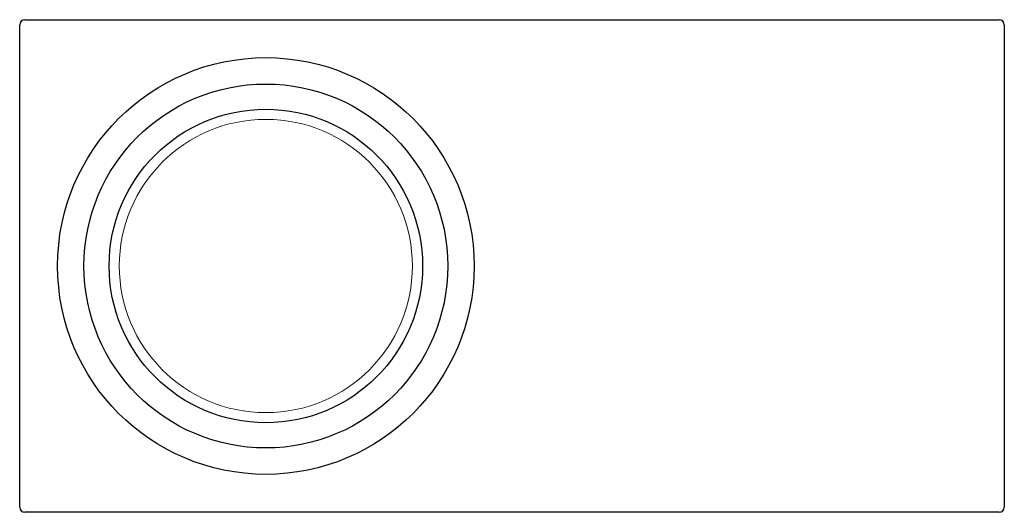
# Model space of a CAD drawing. Header units: millimetres. Extents: x 1147.882 to 1148.822, y 1389.418 to 1389.888.
import ezdxf

# ---------------------------------------------------------------- set-up
doc = ezdxf.new("R2010")
doc.units = ezdxf.units.MM
doc.layers.add('SANINDUSA', color=3, linetype='Continuous')

msp = doc.modelspace()

# ---------------------------------------------------------------- linework, layer by layer
at = {"layer": 'SANINDUSA'}
for p, q in [((1147.88686, 1389.88843), (1148.81686, 1389.88843)), ((1147.88186, 1389.42343), (1147.88186, 1389.88343)), ((1148.82186, 1389.88343), (1148.82186, 1389.42343)), ((1148.81686, 1389.41843), (1147.88686, 1389.41843))]:
    msp.add_line(p, q, dxfattribs=at)
for radius in [0.19881, 0.17362, 0.1496]:
    msp.add_circle((1148.11686, 1389.65343), radius, dxfattribs=at)
at = {"layer": 'SANINDUSA', "linetype": 'Continuous', "lineweight": 15}
msp.add_circle((1148.11686, 1389.65343), 0.13991, dxfattribs=at)
at = {"layer": 'SANINDUSA'}
for centre, start, end in [((1147.88686, 1389.88343), 90, 180), ((1148.81686, 1389.88343), 0, 90), ((1147.88686, 1389.42343), 180, 270), ((1148.81686, 1389.42343), 270, 0)]:
    msp.add_arc(centre, 0.005, start, end, dxfattribs=at)

doc.saveas('drawing.dxf')
